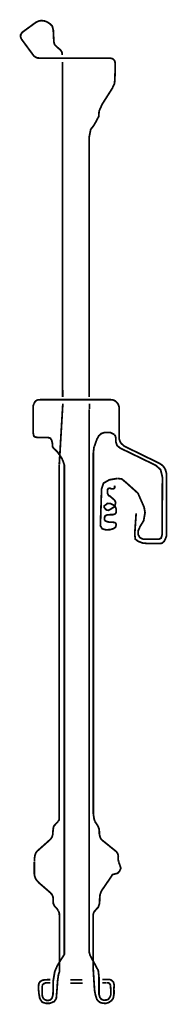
# Model space of a CAD drawing. Header units: metres. Extents: x 361 to 11174, y -7362 to 2529.
# Tile 2 of 2: x 6764 to 7347, y -7362 to -3474. Entities that reach past the tile are written whole.
import ezdxf

# ---------------------------------------------------------------- set-up
doc = ezdxf.new("R2010")
doc.units = ezdxf.units.M
doc.linetypes.add('ACAD_ISO03W100', pattern=[30, 12, -18])
doc.layers.add('Tekenwerk', color=18, linetype='Continuous')

msp = doc.modelspace()

# ---------------------------------------------------------------- linework, layer by layer
at = {"layer": 'Tekenwerk', "color": 5, "linetype": 'ACAD_ISO03W100', "ltscale": 0.05, "const_width": 7, "flags": 128}
for points in [[(7038.8, -4964.4), (7038.8, -3937.3), (7044.9, -3907), (7056.5, -3892.5), (7066.9, -3874.6), (7076.2, -3856.6), (7077.9, -3835.1), (7090.1, -3807.9), (7129.6, -3745.9), (7138.8, -3726.2), (7140, -3708.8), (7141.1, -3678), (7140.8, -3641.7), (7138.3, -3635.2), (7133.9, -3630.5), (7128.3, -3627.5), (7120.8, -3626.4), (6846.9, -3626.4), (6834, -3625.4), (6827.9, -3622.7), (6820.4, -3617.9), (6771, -3550.8), (6767.7, -3542.4), (6768.2, -3533.4), (6774.1, -3524.4), (6829.3, -3484.1), (6841.2, -3479.2), (6850.4, -3477.9), (6863.1, -3479.7), (6873.4, -3483.8), (6883.3, -3490.2), (6892.9, -3499.8), (6896.9, -3515.4), (6899.1, -3561.5), (6902.2, -3572.9), (6913.3, -3583.8), (6925.4, -3594), (6931, -3602.4), (6931.9, -3610.4), (6931.9, -3613.2)], [(6933.3, -3641), (6933.3, -4936.2)], [(7224.1, -5423.9), (7218.6, -5504.2), (7220.5, -5525), (7231, -5533.5), (7249.4, -5540.6), (7272.6, -5543), (7318.1, -5543), (7326.7, -5541.1), (7335.2, -5533.5), (7339.4, -5525), (7343.7, -5513.6), (7343.7, -5503.7), (7343.7, -5265.5), (7339.4, -5250.1), (7335.5, -5243.3), (7329.7, -5236.1), (7322.5, -5230.1), (7313.8, -5225), (7176.7, -5158), (7170.8, -5152.4), (7164.6, -5146.9), (7160, -5138.4), (7157.4, -5129.9), (7157.1, -5120.1), (7157.1, -5004.6), (7153.8, -4993.8), (7149.5, -4987.3), (7144.3, -4982.1), (7138.8, -4978.2), (7132.5, -4975.8), (7124.4, -4974.8), (6846.9, -4974.8), (6837.8, -4975.1), (6832.7, -4976.5), (6826.7, -4980.6), (6823.3, -4985.1), (6820.7, -4989.7)], [(7039.7, -5012), (7039.7, -4990.5)], [(7138.1, -5112.5), (7142.5, -5119), (7144, -5128.2), (7143.7, -5140), (7148.7, -5155.7), (7160.9, -5165.8), (7301.5, -5233.9), (7320.8, -5251.1), (7327.9, -5281.1), (7326.5, -5508.3), (7322.7, -5521.5), (7314.3, -5525.2), (7273.4, -5525.7), (7251.3, -5525.2), (7239.1, -5519.6), (7232.1, -5507.4), (7232.6, -5491), (7240.1, -5475), (7253.7, -5452.5), (7259.3, -5420.6), (7255.6, -5399.4), (7231.2, -5344), (7183.7, -5301.3), (7167.2, -5287.9), (7150.6, -5285.8)], [(7061.1, -6639.6), (7058, -6629.4), (7055.2, -6610.6), (7055.2, -5184.6), (7057.9, -5160.8)], [(6920, -5232.2), (6920, -6600.8), (6920.2, -6625.4), (6919.7, -6633.6), (6917.2, -6638.8)], [(6822.1, -6799.6), (6822.1, -6831.4)], [(7127.3, -6850.9), (7138.6, -6847.8), (7151.2, -6844.7), (7158.7, -6835.9), (7163.7, -6825.2), (7160.6, -6814.6), (7156.8, -6804.5), (7154.9, -6800.1)], [(6916.3, -6991.8), (6920.4, -7001.2), (6921.7, -7018.2), (6921.7, -7232.6), (6917.3, -7244.9), (6914, -7269.1), (6911.2, -7309.2), (6908.6, -7339.6), (6900.7, -7351.1), (6884, -7358), (6868.5, -7358.4), (6852.9, -7353.7), (6843.5, -7338.9), (6840.3, -7320.1), (6838.1, -7298.7), (6839.6, -7279.9), (6845.4, -7272), (6854.4, -7266.9), (6865.2, -7265.1), (6885.5, -7264.7)], [(7090.1, -7263.7), (7119.1, -7263.7), (7126.6, -7267), (7134.4, -7274.3), (7137.3, -7286.5), (7136.4, -7299.4), (7136.6, -7321.3), (7133.7, -7337.9), (7127.4, -7346.9), (7115.8, -7355.1), (7104.1, -7358.5), (7091.6, -7357.6), (7082.8, -7355.4), (7075.4, -7350), (7068.7, -7342.1), (7063.5, -7325.6), (7059.9, -7306.7), (7054.4, -7219.8), (7054.4, -7008.8), (7055.5, -7002.9), (7057.6, -6997.7), (7058.5, -6996.5)], [(6963.6, -7265.1), (7012, -7265.1)], [(6853, -7289.5), (6854.9, -7284.4), (6860.1, -7280.1), (6867.9, -7277.1), (6884.6, -7277.1)], [(6963.6, -7278.8), (7012.8, -7278.8)], [(7090.8, -7277), (7108.2, -7277)], [(7108.6, -7277), (7115.2, -7277.5), (7120, -7281), (7121.9, -7284.9), (7122.5, -7287.4)]]:
    msp.add_lwpolyline(points, dxfattribs=at)
at = {"layer": 'Tekenwerk', "color": 1, "const_width": 7}
for points in [[(6933.8, -4936.5), (6933.8, -4964.3)], [(6820.9, -4990.3), (6817.7, -4997.8), (6817, -5009.5), (6817, -5104.1), (6819.8, -5117.7), (6823, -5121.4), (6830.4, -5123.2), (6839.9, -5124.2), (6850.8, -5124.3), (6864.8, -5123.9), (6878.2, -5124.6), (6885.8, -5127.2), (6890.8, -5136.1), (6893.3, -5146.6), (6893.4, -5153.9), (6894.5, -5161.6), (6899.1, -5167.5), (6912, -5179.4), (6916.4, -5185.6), (6921.3, -5192.5), (6930, -5205.2), (6935.1, -5216.2), (6940.7, -5232.6), (6940.7, -7164.9), (6926.6, -7186.8), (6912.7, -7209.6), (6902.8, -7232.5), (6896.8, -7268.2), (6896.8, -7293.9), (6895.5, -7325.4), (6892.1, -7337.2), (6885.9, -7344.4), (6876.3, -7346.8), (6869, -7346.3), (6862.8, -7343.4), (6857.3, -7338.6), (6853.9, -7331.4), (6852.7, -7320.6), (6852.7, -7289.8)], [(7122.6, -7287.7), (7124, -7302.9), (7124.4, -7323.2), (7121.3, -7332.5), (7114.2, -7342.6), (7106.2, -7345.1), (7095.1, -7345.5), (7086.7, -7342.3), (7080.9, -7334.9), (7077.4, -7322.3), (7077.6, -7257.7), (7074.6, -7229.2), (7061.6, -7204.4), (7050.6, -7184.6), (7042.8, -7169.9), (7039, -7157.9), (7039, -5012.3)], [(7058.7, -5160.4), (7069.3, -5130.5), (7076.9, -5117), (7086.6, -5108.5), (7097.6, -5104.7), (7109, -5103.9), (7121.2, -5103.9), (7128.8, -5107.3), (7137.6, -5112.3)], [(7150.2, -5285.8), (7118.7, -5291), (7095.2, -5304.4), (7087.6, -5327.1), (7082.9, -5472.7), (7089.9, -5484.3), (7104.5, -5488.7), (7121.6, -5487.8), (7134.2, -5484), (7142.6, -5478.5), (7145.5, -5468.3), (7143.2, -5462.2), (7139.7, -5459.6), (7131.8, -5458.7), (7123.4, -5458.4), (7116.1, -5457.8), (7106.5, -5455.5), (7102.1, -5452.9), (7099.2, -5448.5), (7099.2, -5443.9), (7100.1, -5436), (7102.7, -5432.8), (7110.3, -5429.6), (7117, -5429), (7130.4, -5428.7), (7132.7, -5428.7), (7141.2, -5425.8), (7144.9, -5420.9), (7145.5, -5413.6), (7145.5, -5406.6), (7141.7, -5397.9), (7134.2, -5390.6), (7122.2, -5384.5), (7111.2, -5384.2), (7097.5, -5394.7), (7097.5, -5399.9), (7106.2, -5410.1), (7115.5, -5411.5), (7124.3, -5406.3), (7136.5, -5398.7), (7137.1, -5397.9), (7140, -5394.1), (7143.2, -5380.7), (7139.4, -5372.2), (7133.9, -5367), (7126.6, -5360.9), (7121.1, -5355.9), (7115.8, -5353.6), (7110.9, -5344.9), (7110.6, -5339.3), (7110.6, -5330.9), (7114.1, -5325.7), (7117.6, -5324.5), (7121.1, -5324.5), (7123.7, -5325.7), (7128.1, -5326.8), (7133, -5326.8), (7136.5, -5325.7), (7139.1, -5322.8), (7139.4, -5320.1), (7139.1, -5316.4), (7138.5, -5313.7)], [(6916.8, -6639.2), (6910.9, -6645.6), (6905.7, -6650.8), (6900.2, -6657.2), (6897.6, -6662.7), (6896.2, -6672.1), (6895.4, -6681.3), (6894.9, -6691.3), (6891.5, -6702.7), (6886.4, -6709.6), (6876.8, -6718.6), (6832.5, -6757.9), (6827.6, -6765.2), (6824.9, -6772.8), (6822.6, -6786), (6822.3, -6799.2)], [(7155.2, -6799.5), (7153.7, -6793.7), (7152.8, -6784.3), (7153.7, -6778.4), (7152.8, -6771.7), (7150.9, -6766.3), (7145.5, -6758.9), (7090.7, -6714.6), (7084.8, -6708.5), (7081.2, -6700.2), (7078.9, -6688.7), (7078.5, -6677.4), (7077.3, -6668.4), (7074.1, -6660.4), (7069.5, -6652.3), (7061, -6640.1)], [(6822, -6831.5), (6822.3, -6852.7), (6825.8, -6862.9), (6831.1, -6872.6), (6843.1, -6884.8), (6884.5, -6920.7), (6891.8, -6928.6), (6895.9, -6938.5), (6896.2, -6949.9), (6897.1, -6964.5), (6902.6, -6975.3), (6911, -6983.9), (6916.1, -6991.5)], [(7058.5, -6996.3), (7067.7, -6985.8), (7074.7, -6978.4), (7079, -6965.7), (7080, -6953.3), (7080.4, -6938.9), (7081.8, -6928), (7087.4, -6913.9), (7129.6, -6852.2)]]:
    msp.add_lwpolyline(points, dxfattribs=at)
at = {"layer": 'Tekenwerk', "color": 5, "linetype": 'ACAD_ISO03W100', "ltscale": 0.05, "const_width": 7}
msp.add_lwpolyline([(6934.6, -4990.4), (6920.4, -5231.9)], dxfattribs=at)

doc.saveas('drawing.dxf')
